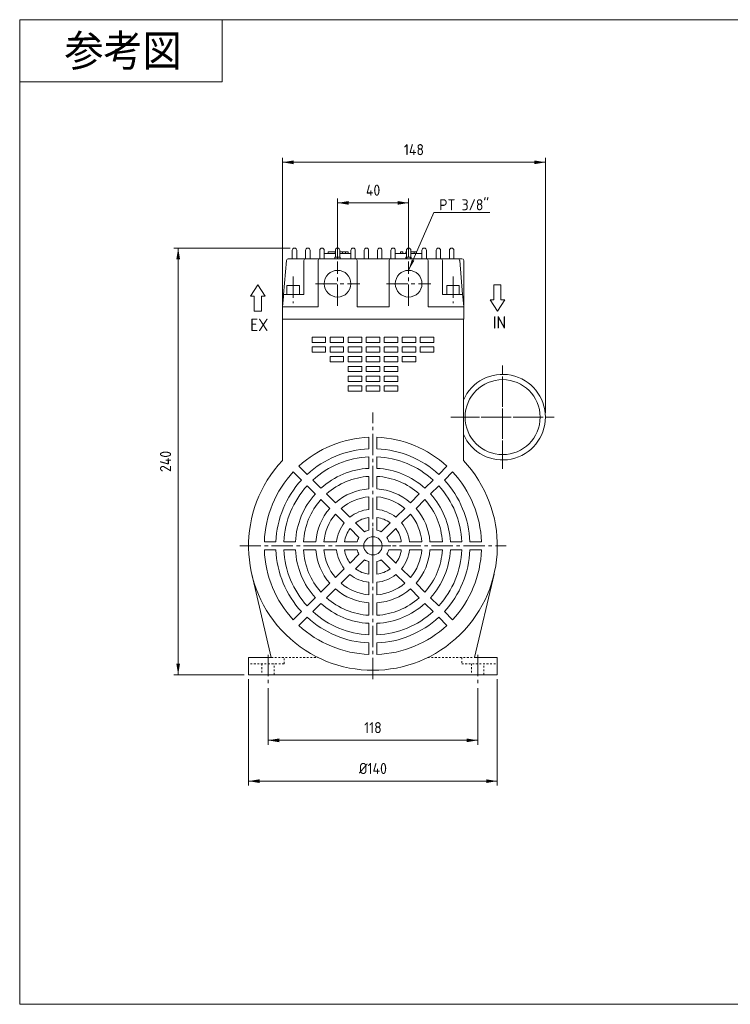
# Model space of a CAD drawing. Header units: inches. Extents: x 18 to 818, y 26 to 580.
# Tile 1 of 2: x 18 to 418, y 26 to 580. Entities that reach past the tile are written whole.
import ezdxf

# ---------------------------------------------------------------- set-up
doc = ezdxf.new("R2010")
doc.units = ezdxf.units.IN
doc.header["$MEASUREMENT"] = 0
doc.linetypes.add('대시', pattern=[2, 1, -1])
doc.linetypes.add('대시 도트', pattern=[18, 12, -2, 2, -2])
doc.layers.get('0').update_dxf_attribs({"lineweight": 18})
for name, color, linetype, lineweight in [('LY_2', 7, 'Continuous', 18), ('대시 레이어', 6, '대시', 18), ('중심선 레이어', 1, '대시 도트', 18), ('치수 레이어', 3, 'Continuous', 18)]:
    doc.layers.add(name, color=color, linetype=linetype, lineweight=lineweight)
doc.styles.add('MX_NOTE_STANDARD', font='isocp.shx', dxfattribs={"bigfont": 'extfont.shx'})
doc.dimstyles.new('MXDIMSTYLE', dxfattribs={"dimscale": 2.5, "dimtxt": 2.5, "dimasz": 2.5, "dimexe": 1, "dimexo": 1, "dimgap": 1.6, "dimtad": 1, "dimdec": 1, "dimdsep": 46, "dimtxsty": 'MX_NOTE_STANDARD', "dimcen": 2.5, "dimdle": 5, "dimclrd": 1, "dimclre": 1, "dimclrt": 2, "dimadec": 0, "dimazin": 0, "dimtfac": 1, "dimtdec": 4, "dimtmove": 0, "dimatfit": 3, "dimfxl": 0, "dimtolj": 1, "dimarcsym": 0})

# ---------------------------------------------------------------- blocks, each defined once
blk = doc.blocks.new('*X2')
at = {"layer": '치수 레이어', "linetype": 'Continuous'}
for points in [[(166.18, 499.25), (172.43, 500.29), (172.43, 498.2)], [(314.18, 499.25), (307.93, 500.29), (307.93, 498.2)]]:
    blk.add_hatch(color=1, dxfattribs=at).paths.add_polyline_path(points, flags=0)
at = {"layer": '치수 레이어', "color": 1, "linetype": 'Continuous'}
for p, q in [((166.18, 420.46), (166.18, 501.75)), ((166.18, 499.25), (314.18, 499.25)), ((314.18, 358.36), (314.18, 501.75))]:
    blk.add_line(p, q, dxfattribs=at)
at = {"layer": '치수 레이어', "color": 2, "insert": (240.18, 506.37), "char_height": 6.25, "width": 21.4286, "attachment_point": 5, "style": 'MX_NOTE_STANDARD'}
blk.add_mtext('148', dxfattribs=at)
blk = doc.blocks.new('*X3')
at = {"layer": '치수 레이어', "linetype": 'Continuous'}
for points in [[(158.08, 174.03), (164.33, 175.07), (164.33, 172.99)], [(276.08, 174.03), (269.83, 175.07), (269.83, 172.99)]]:
    blk.add_hatch(color=1, dxfattribs=at).paths.add_polyline_path(points, flags=0)
at = {"layer": '치수 레이어', "color": 1, "linetype": 'Continuous'}
for p, q in [((158.08, 203.46), (158.08, 171.53)), ((276.08, 203.46), (276.08, 171.53)), ((158.08, 174.03), (276.08, 174.03))]:
    blk.add_line(p, q, dxfattribs=at)
at = {"layer": '치수 레이어', "color": 2, "insert": (217.08, 181.16), "char_height": 6.25, "width": 18.75, "attachment_point": 5, "style": 'MX_NOTE_STANDARD'}
blk.add_mtext('118', dxfattribs=at)
blk = doc.blocks.new('*X4')
at = {"layer": '치수 레이어', "linetype": 'Continuous'}
for points in [[(147.08, 151.07), (153.33, 152.11), (153.33, 150.02)], [(287.08, 151.07), (280.83, 152.11), (280.83, 150.02)]]:
    blk.add_hatch(color=1, dxfattribs=at).paths.add_polyline_path(points, flags=0)
at = {"layer": '치수 레이어', "color": 1, "linetype": 'Continuous'}
for p, q in [((147.08, 208.46), (147.08, 148.57)), ((287.08, 208.46), (287.08, 148.57)), ((147.08, 151.07), (287.08, 151.07))]:
    blk.add_line(p, q, dxfattribs=at)
at = {"layer": '치수 레이어', "color": 2, "insert": (217.08, 158.19), "char_height": 6.25, "width": 33.9286, "attachment_point": 5, "style": 'MX_NOTE_STANDARD'}
blk.add_mtext('%%C140', dxfattribs=at)
blk = doc.blocks.new('*X5')
at = {"layer": '치수 레이어', "linetype": 'Continuous'}
for points in [[(197.18, 476.42), (203.43, 477.46), (203.43, 475.38)], [(237.18, 476.42), (230.93, 477.46), (230.93, 475.38)]]:
    blk.add_hatch(color=1, dxfattribs=at).paths.add_polyline_path(points, flags=0)
at = {"layer": '치수 레이어', "color": 1, "linetype": 'Continuous'}
for p, q in [((197.18, 445.96), (197.18, 478.92)), ((237.18, 445.96), (237.18, 478.92)), ((197.18, 476.42), (237.18, 476.42))]:
    blk.add_line(p, q, dxfattribs=at)
at = {"layer": '치수 레이어', "color": 2, "insert": (217.18, 483.55), "char_height": 6.25, "width": 15.1786, "attachment_point": 5, "style": 'MX_NOTE_STANDARD'}
blk.add_mtext('40', dxfattribs=at)
blk = doc.blocks.new('*X6')
at = {"layer": '치수 레이어', "linetype": 'Continuous'}
blk.add_hatch(color=1, dxfattribs=at).paths.add_polyline_path([(-14.1, -32.53), (-12.33, -26.49), (-10.9, -27.11)], flags=0)
at = {"layer": '치수 레이어', "color": 1, "linetype": 'Continuous'}
blk.add_line((-14.1, -32.53), (0, 0), dxfattribs=at)
at = {"layer": '치수 레이어', "color": 1}
for q in [(0, 0), (31.7, 0), (0, 0)]:
    blk.add_line((0, 0), q, dxfattribs=at)
at = {"layer": '치수 레이어', "color": 2, "insert": (3.12, 1.25), "char_height": 6.25, "width": 57.1429, "attachment_point": 7, "style": 'MX_NOTE_STANDARD'}
blk.add_mtext('PT 3/8"', dxfattribs=at)
blk = doc.blocks.new('*X10')
at = {"layer": '치수 레이어', "linetype": 'Continuous'}
for points in [[(107.47, 450.95), (106.43, 444.7), (108.51, 444.7)], [(107.47, 210.96), (106.43, 217.21), (108.51, 217.21)]]:
    blk.add_hatch(color=1, dxfattribs=at).paths.add_polyline_path(points, flags=0)
at = {"layer": '치수 레이어', "color": 1, "linetype": 'Continuous'}
for p, q in [((170.41, 450.95), (104.97, 450.95)), ((107.47, 210.96), (107.47, 450.95)), ((144.58, 210.96), (104.97, 210.96))]:
    blk.add_line(p, q, dxfattribs=at)
at = {"layer": '치수 레이어', "color": 2, "insert": (100.35, 330.96), "char_height": 6.25, "width": 24.1071, "attachment_point": 5, "rotation": 90, "style": 'MX_NOTE_STANDARD'}
blk.add_mtext('240', dxfattribs=at)

msp = doc.modelspace()

# ---------------------------------------------------------------- linework, layer by layer
for p, q in [((171.68, 449.76), (171.68, 444.96)), ((172.88, 450.96), (172.98, 450.96)), ((174.18, 449.76), (174.18, 444.96)), ((179.18, 449.76), (179.18, 444.96)), ((180.38, 450.96), (180.48, 450.96)), ((181.68, 449.76), (181.68, 444.96)), ((187.18, 449.76), (187.18, 444.96)), ((188.38, 450.96), (188.48, 450.96)), ((189.68, 449.76), (189.68, 444.96)), ((195.9, 448.96), (191.91, 448.96)), ((191.91, 448.96), (191.91, 447.96)), ((195.9, 448.96), (195.9, 447.96)), ((195.93, 449.76), (195.93, 445.96)), ((197.13, 450.96), (197.23, 450.96)), ((198.43, 449.76), (198.43, 445.96)), ((199.89, 448.96), (198.43, 448.96)), ((199.89, 448.96), (199.89, 447.96)), ((201.6, 448.96), (199.89, 448.96)), ((201.6, 448.96), (201.6, 447.96)), ((203.16, 448.96), (201.6, 448.96)), ((203.16, 448.96), (203.16, 447.96)), ((204.68, 449.76), (204.68, 444.96)), ((205.88, 450.96), (205.98, 450.96)), ((207.18, 449.76), (207.18, 444.96)), ((212.18, 449.76), (212.18, 444.96)), ((213.38, 450.96), (213.48, 450.96)), ((214.68, 449.76), (214.68, 444.96)), ((219.68, 449.76), (219.68, 444.96)), ((220.88, 450.96), (220.98, 450.96)), ((222.18, 449.76), (222.18, 444.96)), ((227.18, 449.76), (227.18, 444.96)), ((228.38, 450.96), (228.48, 450.96)), ((229.68, 449.76), (229.68, 444.96)), ((232.62, 448.96), (232.62, 447.96)), ((233.95, 448.96), (232.62, 448.96)), ((233.95, 448.96), (233.95, 447.96)), ((235.66, 448.96), (235.66, 447.96)), ((235.93, 448.96), (235.66, 448.96)), ((235.93, 449.76), (235.93, 445.96)), ((237.13, 450.96), (237.23, 450.96)), ((238.43, 449.76), (238.43, 445.96)), ((240.34, 448.96), (238.43, 448.96)), ((240.34, 448.96), (240.34, 447.96)), ((241.55, 448.96), (240.34, 448.96)), ((241.55, 448.96), (241.55, 447.96)), ((244.68, 449.76), (244.68, 444.96)), ((245.88, 450.96), (245.98, 450.96)), ((247.18, 449.76), (247.18, 444.96)), ((252.68, 449.76), (252.68, 444.96)), ((253.88, 450.96), (253.98, 450.96)), ((255.18, 449.76), (255.18, 444.96)), ((260.18, 449.76), (260.18, 444.96)), ((261.38, 450.96), (261.48, 450.96)), ((262.68, 449.76), (262.68, 444.96)), ((166.18, 417.96), (166.18, 443.96)), ((166.79, 424.96), (168.45, 443.96)), ((168.45, 443.96), (168.46, 444.05)), ((169.46, 444.96), (171.68, 444.96)), ((171.68, 444.96), (173.18, 444.96)), ((173.18, 444.96), (179.18, 444.96)), ((178.18, 443.96), (178.18, 424.96)), ((179.18, 444.96), (187.18, 444.96)), ((186.18, 417.96), (186.18, 443.96)), ((187.18, 444.96), (207.18, 444.96)), ((189.68, 447.96), (195.93, 447.96)), ((195.68, 445.96), (195.68, 444.96)), ((195.68, 445.96), (197.18, 445.96)), ((197.18, 445.96), (197.18, 444.96)), ((197.18, 445.96), (198.68, 445.96)), ((198.43, 447.96), (204.68, 447.96)), ((198.68, 445.96), (198.68, 444.96)), ((207.18, 444.96), (212.18, 444.96)), ((208.18, 417.96), (208.18, 443.96)), ((212.18, 444.96), (214.68, 444.96)), ((214.68, 444.96), (219.68, 444.96)), ((219.68, 444.96), (222.18, 444.96)), ((222.18, 444.96), (227.18, 444.96)), ((226.18, 417.96), (226.18, 443.96)), ((227.18, 444.96), (247.18, 444.96)), ((229.68, 447.96), (235.93, 447.96)), ((235.68, 445.96), (235.68, 444.96)), ((235.68, 445.96), (236.18, 445.96)), ((236.18, 445.96), (238.18, 445.96)), ((236.18, 445.96), (236.18, 444.96)), ((238.18, 445.96), (238.18, 444.96)), ((238.18, 445.96), (238.68, 445.96)), ((238.43, 447.96), (244.68, 447.96)), ((238.68, 445.96), (238.68, 444.96)), ((247.18, 444.96), (255.18, 444.96)), ((248.18, 417.96), (248.18, 443.96)), ((255.18, 444.96), (261.18, 444.96)), ((256.18, 424.96), (256.18, 443.96)), ((261.18, 444.96), (262.68, 444.96)), ((262.68, 444.96), (264.9, 444.96)), ((264.9, 444.96), (267.18, 444.96)), ((265.9, 444.05), (265.91, 443.96)), ((265.91, 443.96), (267.57, 424.96)), ((268.18, 417.96), (268.18, 443.96)), ((168.68, 429.96), (168.68, 424.96)), ((168.68, 429.96), (172.18, 429.96)), ((172.18, 429.96), (175.68, 429.96)), ((175.68, 424.96), (175.68, 429.96)), ((258.68, 429.96), (258.68, 424.96)), ((258.68, 429.96), (265.68, 429.96)), ((265.68, 424.96), (265.68, 429.96)), ((166.68, 423.68), (166.18, 417.96)), ((166.79, 424.96), (166.68, 423.68)), ((166.79, 424.96), (178.18, 424.96)), ((267.57, 424.96), (256.18, 424.96)), ((267.57, 424.96), (267.68, 423.68)), ((267.68, 423.68), (268.18, 417.96)), ((166.18, 417.96), (166.68, 417.96)), ((166.18, 410.96), (166.18, 417.96)), ((166.68, 417.96), (186.18, 417.96)), ((208.18, 417.96), (226.18, 417.96)), ((248.18, 417.96), (267.68, 417.96)), ((267.68, 417.96), (268.18, 417.96)), ((268.18, 410.96), (268.18, 417.96)), ((166.18, 410.96), (267.98, 410.96)), ((166.18, 410.96), (166.18, 331.51)), ((267.98, 410.96), (267.98, 331.51)), ((268.18, 410.96), (267.98, 410.96)), ((182.8, 400.96), (182.8, 397.96)), ((190.45, 400.96), (182.8, 400.96)), ((190.45, 400.96), (190.45, 397.96)), ((200.6, 400.96), (192.95, 400.96)), ((192.95, 400.96), (192.95, 397.96)), ((200.6, 400.96), (200.6, 397.96)), ((210.75, 400.96), (203.1, 400.96)), ((203.1, 400.96), (203.1, 397.96)), ((210.75, 400.96), (210.75, 397.96)), ((213.25, 400.96), (220.9, 400.96)), ((213.25, 400.96), (213.25, 397.96)), ((220.9, 400.96), (220.9, 397.96)), ((223.4, 400.96), (223.4, 397.96)), ((223.4, 400.96), (231.05, 400.96)), ((231.05, 400.96), (231.05, 397.96)), ((233.55, 400.96), (233.55, 397.96)), ((233.55, 400.96), (241.2, 400.96)), ((241.2, 400.96), (241.2, 397.96)), ((243.7, 400.96), (243.7, 397.96)), ((243.7, 400.96), (251.35, 400.96)), ((251.35, 400.96), (251.35, 397.96)), ((190.45, 397.96), (182.8, 397.96)), ((190.45, 395.46), (182.8, 395.46)), ((182.8, 395.46), (182.8, 392.46)), ((190.45, 395.46), (190.45, 392.46)), ((200.6, 397.96), (192.95, 397.96)), ((200.6, 395.46), (192.95, 395.46)), ((192.95, 395.46), (192.95, 392.46)), ((200.6, 395.46), (200.6, 392.46)), ((210.75, 397.96), (203.1, 397.96)), ((210.75, 395.46), (203.1, 395.46)), ((203.1, 395.46), (203.1, 392.46)), ((210.75, 395.46), (210.75, 392.46)), ((213.25, 397.96), (220.9, 397.96)), ((213.25, 395.46), (213.25, 392.46)), ((213.25, 395.46), (220.9, 395.46)), ((220.9, 395.46), (220.9, 392.46)), ((223.4, 397.96), (231.05, 397.96)), ((223.4, 395.46), (223.4, 392.46)), ((223.4, 395.46), (231.05, 395.46)), ((231.05, 395.46), (231.05, 392.46)), ((233.55, 397.96), (241.2, 397.96)), ((233.55, 395.46), (233.55, 392.46)), ((233.55, 395.46), (241.2, 395.46)), ((241.2, 395.46), (241.2, 392.46)), ((243.7, 397.96), (251.35, 397.96)), ((243.7, 395.46), (243.7, 392.46)), ((243.7, 395.46), (251.35, 395.46)), ((251.35, 395.46), (251.35, 392.46)), ((190.45, 392.46), (182.8, 392.46)), ((200.6, 392.46), (192.95, 392.46)), ((200.6, 389.96), (192.95, 389.96)), ((192.95, 389.96), (192.95, 386.96)), ((200.6, 389.96), (200.6, 386.96)), ((210.75, 392.46), (203.1, 392.46)), ((210.75, 389.96), (203.1, 389.96)), ((203.1, 389.96), (203.1, 386.96)), ((210.75, 389.96), (210.75, 386.96)), ((213.25, 392.46), (220.9, 392.46)), ((213.25, 389.96), (213.25, 386.96)), ((213.25, 389.96), (220.9, 389.96)), ((220.9, 389.96), (220.9, 386.96)), ((223.4, 392.46), (231.05, 392.46)), ((223.4, 389.96), (223.4, 386.96)), ((223.4, 389.96), (231.05, 389.96)), ((231.05, 389.96), (231.05, 386.96)), ((233.55, 392.46), (241.2, 392.46)), ((233.55, 389.96), (233.55, 386.96)), ((233.55, 389.96), (241.2, 389.96)), ((241.2, 389.96), (241.2, 386.96)), ((243.7, 392.46), (251.35, 392.46)), ((200.6, 386.96), (192.95, 386.96)), ((210.75, 386.96), (203.1, 386.96)), ((203.1, 384.46), (203.1, 381.46)), ((210.75, 384.46), (203.1, 384.46)), ((210.75, 384.46), (210.75, 381.46)), ((213.25, 386.96), (220.9, 386.96)), ((213.25, 384.46), (213.25, 381.46)), ((213.25, 384.46), (220.9, 384.46)), ((220.9, 384.46), (220.9, 381.46)), ((223.4, 386.96), (231.05, 386.96)), ((223.4, 384.46), (223.4, 381.46)), ((223.4, 384.46), (231.05, 384.46)), ((231.05, 384.46), (231.05, 381.46)), ((233.55, 386.96), (241.2, 386.96)), ((210.75, 381.46), (203.1, 381.46)), ((210.75, 378.96), (203.1, 378.96)), ((203.1, 378.96), (203.1, 375.96)), ((210.75, 378.96), (210.75, 375.96)), ((213.25, 381.46), (220.9, 381.46)), ((213.25, 378.96), (213.25, 375.96)), ((213.25, 378.96), (220.9, 378.96)), ((220.9, 378.96), (220.9, 375.96)), ((223.4, 381.46), (231.05, 381.46)), ((223.4, 378.96), (223.4, 375.96)), ((223.4, 378.96), (231.05, 378.96)), ((231.05, 378.96), (231.05, 375.96)), ((210.75, 375.96), (203.1, 375.96)), ((210.75, 373.46), (203.1, 373.46)), ((203.1, 373.46), (203.1, 370.46)), ((210.75, 373.46), (210.75, 370.46)), ((213.25, 375.96), (220.9, 375.96)), ((213.25, 373.46), (213.25, 370.46)), ((213.25, 373.46), (220.9, 373.46)), ((220.9, 373.46), (220.9, 370.46)), ((223.4, 375.96), (231.05, 375.96)), ((223.4, 373.46), (223.4, 370.46)), ((223.4, 373.46), (231.05, 373.46)), ((231.05, 373.46), (231.05, 370.46)), ((210.75, 370.46), (203.1, 370.46)), ((213.25, 370.46), (220.9, 370.46)), ((223.4, 370.46), (231.05, 370.46)), ((214.83, 344.57), (214.83, 338.06)), ((219.33, 344.57), (219.33, 338.06)), ((214.83, 333.56), (214.83, 327.05)), ((219.33, 333.56), (219.33, 327.05)), ((180.06, 323.66), (175.46, 328.26)), ((258.7, 328.26), (254.1, 323.66)), ((176.88, 320.48), (172.28, 325.08)), ((214.83, 322.55), (214.83, 315.53)), ((219.33, 322.55), (219.33, 315.53)), ((261.88, 325.08), (257.28, 320.48)), ((184.66, 312.69), (180.06, 317.3)), ((187.85, 315.88), (183.25, 320.48)), ((250.91, 320.48), (246.31, 315.88)), ((254.1, 317.3), (249.5, 312.69)), ((195.99, 307.73), (191.03, 312.69)), ((214.83, 311.02), (214.83, 303.99)), ((219.33, 311.02), (219.33, 303.99)), ((243.13, 312.69), (238.17, 307.73)), ((192.81, 304.55), (187.85, 309.51)), ((246.31, 309.51), (241.35, 304.55)), ((200.97, 296.38), (196, 301.36)), ((204.16, 299.57), (199.18, 304.54)), ((214.83, 299.45), (214.83, 292.33)), ((219.33, 299.45), (219.33, 292.33)), ((234.98, 304.54), (230, 299.57)), ((238.16, 301.36), (233.19, 296.38)), ((212.4, 291.32), (207.36, 296.36)), ((226.8, 296.36), (221.76, 291.32)), ((209.22, 288.14), (204.18, 293.18)), ((229.98, 293.18), (224.94, 288.14)), ((162.48, 285.71), (155.97, 285.71)), ((173.49, 285.71), (166.98, 285.71)), ((185.01, 285.71), (177.99, 285.71)), ((196.55, 285.71), (189.52, 285.71)), ((208.21, 285.71), (201.09, 285.71)), ((233.07, 285.71), (225.95, 285.71)), ((244.64, 285.71), (237.61, 285.71)), ((256.17, 285.71), (249.15, 285.71)), ((267.18, 285.71), (260.67, 285.71)), ((278.19, 285.71), (271.68, 285.71)), ((162.48, 281.21), (155.97, 281.21)), ((173.49, 281.21), (166.98, 281.21)), ((185.01, 281.21), (177.99, 281.21)), ((196.55, 281.21), (189.52, 281.21)), ((208.21, 281.21), (201.09, 281.21)), ((209.22, 278.78), (204.18, 273.74)), ((229.98, 273.74), (224.94, 278.78)), ((233.07, 281.21), (225.95, 281.21)), ((244.64, 281.21), (237.61, 281.21)), ((256.17, 281.21), (249.15, 281.21)), ((267.18, 281.21), (260.67, 281.21)), ((278.19, 281.21), (271.68, 281.21)), ((212.4, 275.6), (207.36, 270.56)), ((214.83, 267.47), (214.83, 274.59)), ((219.33, 267.47), (219.33, 274.59)), ((226.8, 270.56), (221.76, 275.6)), ((148.92, 267.5), (159.89, 220.66)), ((200.97, 270.54), (196, 265.57)), ((204.16, 267.35), (199.18, 262.38)), ((234.98, 262.38), (230, 267.35)), ((238.16, 265.57), (233.19, 270.54)), ((274.27, 220.66), (285.24, 267.5)), ((192.81, 262.37), (187.85, 257.41)), ((214.83, 255.9), (214.83, 262.93)), ((219.33, 255.9), (219.33, 262.93)), ((246.31, 257.41), (241.35, 262.37)), ((195.99, 259.19), (191.03, 254.23)), ((243.13, 254.23), (238.17, 259.19)), ((184.66, 254.23), (180.06, 249.63)), ((187.85, 251.05), (183.25, 246.44)), ((214.83, 244.38), (214.83, 251.39)), ((219.33, 244.38), (219.33, 251.39)), ((250.91, 246.44), (246.31, 251.05)), ((254.1, 249.63), (249.5, 254.23)), ((176.88, 246.44), (172.28, 241.84)), ((261.88, 241.84), (257.28, 246.44)), ((180.06, 243.26), (175.46, 238.66)), ((214.83, 233.36), (214.83, 239.87)), ((219.33, 233.36), (219.33, 239.87)), ((258.7, 238.66), (254.1, 243.26)), ((214.83, 222.35), (214.83, 228.86)), ((219.33, 222.35), (219.33, 228.86)), ((147.08, 220.66), (147.08, 210.96)), ((159.89, 220.66), (147.08, 220.66)), ((287.08, 220.66), (274.27, 220.66)), ((287.08, 210.96), (287.08, 220.66)), ((147.08, 210.96), (287.08, 210.96))]:
    msp.add_line(p, q)
for centre, radius in [((197.18, 430.96), 7.5), ((237.18, 430.96), 7.5), ((290.08, 355.86), 21.1), ((217.08, 283.46), 5.15)]:
    msp.add_circle(centre, radius)
for centre, radius, start, end in [((172.88, 449.76), 1.2, 90, 180), ((172.78, 449.76), 1.2, 87.612, 90), ((172.98, 449.76), 1.2, 0, 90), ((180.38, 449.76), 1.2, 90, 180), ((180.28, 449.76), 1.2, 87.612, 90), ((180.48, 449.76), 1.2, 0, 90), ((188.38, 449.76), 1.2, 90, 180), ((188.28, 449.76), 1.2, 87.612, 90), ((188.48, 449.76), 1.2, 0, 90), ((197.13, 449.76), 1.2, 90, 180), ((197.03, 449.76), 1.2, 87.6116, 90), ((197.23, 449.76), 1.2, 0, 90), ((205.88, 449.76), 1.2, 90, 180), ((205.78, 449.76), 1.2, 87.612, 90), ((205.98, 449.76), 1.2, 0, 90), ((213.38, 449.76), 1.2, 90, 180), ((213.28, 449.76), 1.2, 87.612, 90), ((213.48, 449.76), 1.2, 360, 90), ((220.88, 449.76), 1.2, 90, 180), ((220.78, 449.76), 1.2, 87.612, 90), ((220.98, 449.76), 1.2, 0, 90), ((228.38, 449.76), 1.2, 90, 180), ((228.28, 449.76), 1.2, 87.612, 90), ((228.48, 449.76), 1.2, 360, 90), ((237.13, 449.76), 1.2, 90, 180), ((237.03, 449.76), 1.2, 87.612, 90), ((237.23, 449.76), 1.2, 0, 90), ((245.88, 449.76), 1.2, 90, 180), ((245.78, 449.76), 1.2, 87.612, 90), ((245.98, 449.76), 1.2, 360, 90), ((253.88, 449.76), 1.2, 90, 180), ((253.78, 449.76), 1.2, 87.612, 90), ((253.98, 449.76), 1.2, 360, 90), ((261.38, 449.76), 1.2, 90, 180), ((261.28, 449.76), 1.2, 87.612, 90), ((261.48, 449.76), 1.2, 0, 90), ((169.46, 443.96), 1, 90, 175), ((179.18, 443.96), 1, 90, 175), ((179.18, 443.96), 1, 175, 180), ((187.18, 443.96), 1, 90, 180), ((207.18, 443.96), 1, 360, 90), ((227.18, 443.96), 1, 90, 180), ((247.18, 443.96), 1, 360, 90), ((255.18, 443.96), 1, 5, 90), ((255.18, 443.96), 1, 0, 5), ((264.9, 443.96), 1, 5, 90), ((267.18, 443.96), 1, 360, 90), ((290.08, 355.86), 24.1, 203.5068, 156.4932), ((217.08, 283.46), 61.15, 92.1087, 132.8913), ((217.08, 283.46), 61.15, 47.1087, 87.8913), ((217.08, 283.46), 54.65, 92.3596, 132.6404), ((217.08, 283.46), 54.65, 47.3596, 87.6404), ((217.08, 283.46), 50.15, 92.5715, 132.4285), ((217.08, 283.46), 50.15, 47.5715, 87.4285), ((217.08, 283.46), 70, 136.6474, 43.3526), ((217.08, 283.46), 43.65, 92.9547, 132.0453), ((217.08, 283.46), 43.65, 47.9547, 87.0453), ((217.08, 283.46), 61.15, 137.1087, 177.8913), ((217.08, 283.46), 39.15, 93.2947, 131.7053), ((217.08, 283.46), 39.15, 48.2947, 86.7053), ((217.08, 283.46), 61.15, 2.1087, 42.8913), ((217.08, 283.46), 54.65, 137.3596, 177.6404), ((217.08, 283.46), 50.15, 137.5715, 177.4285), ((217.08, 283.46), 50.15, 2.5715, 42.4285), ((217.08, 283.46), 54.65, 2.3596, 42.6404), ((217.08, 283.46), 43.65, 137.9547, 177.0453), ((217.08, 283.46), 32.15, 94.0131, 130.9869), ((217.08, 283.46), 27.65, 94.6676, 130.3324), ((217.08, 283.46), 32.15, 49.0131, 85.9869), ((217.08, 283.46), 27.65, 49.6676, 85.3324), ((217.08, 283.46), 43.65, 2.9547, 42.0453), ((217.08, 283.46), 39.15, 138.2947, 176.7053), ((217.08, 283.46), 39.15, 3.2947, 41.7053), ((217.08, 283.46), 32.15, 139.0131, 175.9869), ((217.08, 283.46), 27.65, 139.6676, 175.3324), ((217.08, 283.46), 20.65, 96.2553, 128.7447), ((217.08, 283.46), 16.15, 98.0084, 126.9916), ((217.08, 283.46), 20.65, 51.2553, 83.7447), ((217.08, 283.46), 16.15, 53.0084, 81.9916), ((217.08, 283.46), 27.65, 4.6676, 40.3324), ((217.08, 283.46), 32.15, 4.0131, 40.9869), ((217.08, 283.46), 20.65, 141.2553, 173.7447), ((217.08, 283.46), 20.65, 6.2553, 38.7447), ((217.08, 283.46), 16.15, 143.0084, 171.9916), ((217.08, 283.46), 9.15, 149.2351, 165.7649), ((217.08, 283.46), 9.15, 104.2351, 120.7649), ((217.08, 283.46), 9.15, 59.2351, 75.7649), ((217.08, 283.46), 9.15, 14.2351, 30.7649), ((217.08, 283.46), 16.15, 8.0084, 36.9916), ((217.08, 283.46), 61.15, 182.1087, 222.8913), ((217.08, 283.46), 54.65, 182.3596, 222.6404), ((217.08, 283.46), 50.15, 182.5715, 222.4285), ((217.08, 283.46), 43.65, 182.9547, 222.0453), ((217.08, 283.46), 39.15, 183.2947, 221.7053), ((217.08, 283.46), 32.15, 184.0131, 220.9869), ((217.08, 283.46), 27.65, 184.6676, 220.3324), ((217.08, 283.46), 20.65, 186.2553, 218.7447), ((217.08, 283.46), 16.15, 188.0084, 216.9916), ((217.08, 283.46), 9.15, 194.2351, 210.7649), ((217.08, 283.46), 9.15, 329.2351, 345.7649), ((217.08, 283.46), 16.15, 323.0084, 351.9916), ((217.08, 283.46), 20.65, 321.2553, 353.7447), ((217.08, 283.46), 27.65, 319.6676, 355.3324), ((217.08, 283.46), 32.15, 319.0131, 355.9869), ((217.08, 283.46), 39.15, 318.2947, 356.7053), ((217.08, 283.46), 43.65, 317.9547, 357.0453), ((217.08, 283.46), 50.15, 317.5715, 357.4285), ((217.08, 283.46), 54.65, 317.3596, 357.6404), ((217.08, 283.46), 61.15, 317.1087, 357.8913), ((217.08, 283.46), 9.15, 239.2351, 255.7649), ((217.08, 283.46), 9.15, 284.2351, 300.7649), ((217.08, 283.46), 20.65, 231.2553, 263.7447), ((217.08, 283.46), 16.15, 233.0084, 261.9916), ((217.08, 283.46), 16.15, 278.0084, 306.9916), ((217.08, 283.46), 20.65, 276.2553, 308.7447), ((217.08, 283.46), 27.65, 229.6676, 265.3324), ((217.08, 283.46), 27.65, 274.6676, 310.3324), ((217.08, 283.46), 32.15, 229.0131, 265.9869), ((217.08, 283.46), 32.15, 274.0131, 310.9869), ((217.08, 283.46), 43.65, 227.9547, 267.0453), ((217.08, 283.46), 39.15, 228.2947, 266.7053), ((217.08, 283.46), 39.15, 273.2947, 311.7053), ((217.08, 283.46), 43.65, 272.9547, 312.0453), ((217.08, 283.46), 50.15, 227.5715, 267.4285), ((217.08, 283.46), 50.15, 272.5715, 312.4285), ((217.08, 283.46), 61.15, 227.1087, 267.8913), ((217.08, 283.46), 54.65, 227.3596, 267.6404), ((217.08, 283.46), 54.65, 272.3596, 312.6404), ((217.08, 283.46), 61.15, 272.1087, 312.8913)]:
    msp.add_arc(centre, radius, start, end)
at = {"layer": 'LY_2', "color": 241, "linetype": 'Continuous'}
for p, q in [((18.25, 579.5), (818.25, 579.5)), ((18.25, 25.5), (18.25, 579.5))]:
    msp.add_line(p, q, dxfattribs=at)
at = {"layer": 'LY_2', "color": 150, "linetype": 'Continuous'}
for p in [(132.25, 579.5), (18.25, 544.5)]:
    msp.add_line(p, (132.25, 544.5), dxfattribs=at)
at = {"layer": 'LY_2'}
for p, q in [((148.23, 423.9), (152.33, 430.32)), ((156.43, 423.9), (152.33, 430.32)), ((285.16, 421.91), (285.16, 430.32)), ((285.16, 430.32), (289.17, 430.32)), ((289.17, 430.32), (289.17, 421.91)), ((150.32, 423.9), (148.23, 423.9)), ((150.32, 415.49), (150.32, 423.9)), ((154.33, 423.9), (154.33, 415.49)), ((156.43, 423.9), (154.33, 423.9)), ((283.07, 421.91), (287.17, 415.49)), ((283.07, 421.91), (285.16, 421.91)), ((291.26, 421.91), (287.17, 415.49)), ((289.17, 421.91), (291.26, 421.91)), ((154.33, 415.49), (150.32, 415.49))]:
    msp.add_line(p, q, dxfattribs=at)
at = {"layer": 'LY_2', "color": 31, "linetype": 'Continuous'}
msp.add_line((18.25, 25.5), (818.25, 25.5), dxfattribs=at)
at = {"layer": '대시 레이어', "color": 7}
for p, q in [((167.08, 217.16), (147.08, 217.16)), ((154.58, 217.16), (154.58, 210.96)), ((154.58, 217.16), (154.58, 210.96)), ((159.89, 220.66), (186.16, 220.66)), ((161.58, 210.96), (161.58, 217.16)), ((161.58, 210.96), (161.58, 217.16)), ((167.08, 217.16), (167.08, 220.66)), ((248, 220.66), (274.27, 220.66)), ((267.08, 220.66), (267.08, 217.16)), ((267.08, 217.16), (287.08, 217.16)), ((272.58, 217.16), (272.58, 210.96)), ((272.58, 217.16), (272.58, 210.96)), ((279.58, 210.96), (279.58, 217.16)), ((279.58, 210.96), (279.58, 217.16))]:
    msp.add_line(p, q, dxfattribs=at)
at = {"layer": '중심선 레이어'}
for p, q in [((197.18, 418.46), (197.18, 443.46)), ((237.18, 418.46), (237.18, 443.46)), ((172.18, 434.96), (172.18, 419.96)), ((262.18, 434.96), (262.18, 419.96)), ((184.68, 430.96), (209.68, 430.96)), ((224.68, 430.96), (249.68, 430.96)), ((290.08, 326.76), (290.08, 384.96)), ((290.08, 329.76), (290.08, 381.96)), ((217.08, 208.46), (217.08, 358.46)), ((260.98, 355.86), (319.18, 355.86)), ((263.98, 355.86), (316.18, 355.86)), ((217.08, 273.31), (217.08, 293.61)), ((217.08, 273.31), (217.08, 293.61)), ((142.08, 283.46), (292.08, 283.46)), ((206.93, 283.46), (227.23, 283.46)), ((206.93, 283.46), (227.23, 283.46)), ((158.08, 222.16), (158.08, 205.96)), ((158.08, 222.16), (158.08, 205.96)), ((276.08, 222.16), (276.08, 205.96)), ((276.08, 222.16), (276.08, 205.96))]:
    msp.add_line(p, q, dxfattribs=at)

# ---------------------------------------------------------------- block references
at = {"layer": '치수 레이어'}
msp.add_blockref('*X6', (251.28, 470.99), dxfattribs=at)

# ---------------------------------------------------------------- texts
at = {"layer": 'LY_2', "color": 7, "linetype": 'Continuous', "style": 'MX_NOTE_STANDARD'}
msp.add_text('参考図', height=20, dxfattribs=at).set_placement((43.46, 551.35))
at = {"layer": '치수 레이어', "char_height": 7, "width": 2.4753, "attachment_point": 1, "style": 'MX_NOTE_STANDARD'}
for s, insert in [('EX', (148.02, 411.29)), ('IN', (284.61, 412.69))]:
    msp.add_mtext(s, dxfattribs=dict(at, insert=insert))

# ---------------------------------------------------------------- dimensions: what is measured, and where the dimension line sits
at = {"layer": '치수 레이어'}
for base, p1, p2, override, picture, middle in [((314.18, 499.25), (166.18, 417.96), (314.18, 355.86), {"dimsah": 1, "dimtmove": 2, "dimtfill": 1, "dimtzin": 8}, '*X2', (240.18, 506.37)), ((237.18, 476.42), (197.18, 443.46), (237.18, 443.46), {"dimsah": 1, "dimtmove": 2, "dimtfill": 1, "dimtzin": 8}, '*X5', (217.18, 483.55)), ((287.08, 151.07), (147.08, 210.96), (287.08, 210.96), {"dimpost": '%%C<>', "dimsah": 1, "dimtmove": 2, "dimtfill": 1, "dimtzin": 8}, '*X4', (217.08, 158.19)), ((276.08, 174.03), (158.08, 205.96), (276.08, 205.96), {"dimsah": 1, "dimtmove": 2, "dimtfill": 1, "dimtzin": 8}, '*X3', (217.08, 181.16))]:
    dim = msp.add_linear_dim(base=base, p1=p1, p2=p2, dimstyle='MXDIMSTYLE', override=override, dxfattribs=at)
    dim.commit()
    dim.dimension.update_dxf_attribs({"geometry": picture, "text_midpoint": middle, "dimtype": 160})
dim = msp.add_linear_dim(base=(107.47, 450.95), p1=(147.08, 210.96), p2=(172.91, 450.95), angle=90, dimstyle='MXDIMSTYLE', override={"dimsah": 1, "dimtmove": 2, "dimtfill": 1, "dimtzin": 8}, dxfattribs=at)
dim.commit()
dim.dimension.update_dxf_attribs({"geometry": '*X10', "text_midpoint": (100.35, 330.96), "dimtype": 160})

doc.saveas('drawing.dxf')
